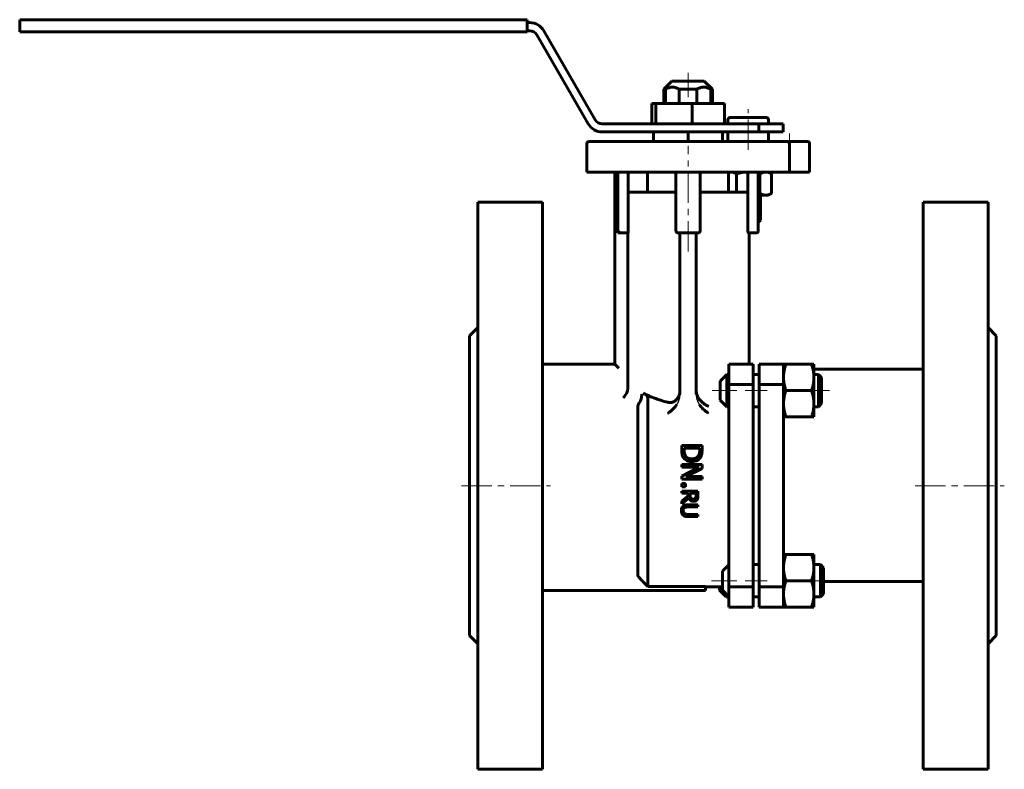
# Model space of a CAD drawing. Header units: millimetres. Extents: x -121 to 123, y -93 to 92.
import ezdxf

# ---------------------------------------------------------------- set-up
doc = ezdxf.new("R2010")
doc.units = ezdxf.units.MM
for name, pattern in [('K5LT-1', [0]), ('K5LT_AXLED', [12, 7.5, -1.5, 1.5, -1.5]), ('K5LT_BASIC', [0])]:
    doc.linetypes.add(name, pattern=pattern)
doc.layers.add('Системный слой (1)', color=7, linetype='Continuous', true_color=0x6c6c6c)

# ---------------------------------------------------------------- blocks, each defined once
blk = doc.blocks.new('U0')
at = {"layer": 'Системный слой (1)', "color": 143, "linetype": 'K5LT_BASIC', "lineweight": 60, "true_color": 0x33acca}
for p, q in [((64.32, 67.8), (64.32, 66.79)), ((64.32, 64.79), (64.32, 62.4))]:
    blk.add_line(p, q, dxfattribs=at)
blk = doc.blocks.new('U1')
at = {"layer": 'Системный слой (1)', "color": 143, "linetype": 'K5LT_BASIC', "lineweight": 60, "true_color": 0x33acca}
for p, q in [((61.93, 54.53), (61.8, 54.57)), ((62.07, 54.5), (61.93, 54.53)), ((62.21, 54.46), (62.07, 54.5))]:
    blk.add_line(p, q, dxfattribs=at)
blk = doc.blocks.new('U2')
at = {"layer": 'Системный слой (1)', "color": 143, "linetype": 'K5LT_BASIC', "lineweight": 60, "true_color": 0x33acca}
for p, q in [((54.64, 54.88), (54.47, 54.84)), ((54.82, 54.9), (54.64, 54.88)), ((54.99, 54.9), (54.82, 54.9))]:
    blk.add_line(p, q, dxfattribs=at)
blk = doc.blocks.new('U3')
at = {"layer": 'Системный слой (1)', "color": 143, "linetype": 'K5LT_BASIC', "lineweight": 60, "true_color": 0x33acca}
for p, q in [((57.42, 54.7), (56.43, 54.46)), ((58.34, 54.85), (57.42, 54.7)), ((59.24, 54.9), (58.34, 54.85))]:
    blk.add_line(p, q, dxfattribs=at)
blk = doc.blocks.new('U4')
at = {"layer": 'Системный слой (1)', "color": 143, "linetype": 'K5LT_BASIC', "lineweight": 60, "true_color": 0x33acca}
for p, q in [((61.8, 49.54), (61.93, 49.57)), ((61.93, 49.57), (62.07, 49.61)), ((62.07, 49.61), (62.21, 49.65))]:
    blk.add_line(p, q, dxfattribs=at)
blk = doc.blocks.new('U5')
at = {"layer": 'Системный слой (1)', "color": 143, "linetype": 'K5LT_BASIC', "lineweight": 60, "true_color": 0x33acca}
for p, q in [((54.32, 67.8), (54.32, 66.79)), ((54.32, 64.79), (54.32, 62.4))]:
    blk.add_line(p, q, dxfattribs=at)

msp = doc.modelspace()

# ---------------------------------------------------------------- linework, layer by layer
at = {"layer": 'Системный слой (1)', "color": 143, "linetype": 'K5LT_BASIC', "lineweight": 60, "true_color": 0x33acca}
for p, q in [((4.72, 92.5), (-120.53, 92.5)), ((-120.53, 91.5), (-120.53, 92.5)), ((4.72, 91.5), (4.72, 92.5)), ((-120.53, 90.5), (-120.53, 91.5)), ((-120.53, 89.5), (-120.53, 90.5)), ((5.39, 91.77), (4.72, 91.77)), ((4.72, 91.5), (4.72, 90.5)), ((4.72, 89.5), (4.72, 90.5)), ((4.72, 89.5), (-120.53, 89.5)), ((5.39, 89.77), (4.72, 89.77)), ((7.13, 88.77), (19.82, 66.79)), ((21.55, 67.79), (8.86, 89.77)), ((40.47, 77.35), (38.47, 75.35)), ((38.47, 75.35), (38.89, 75.35)), ((38.47, 71.79), (38.47, 75.35)), ((38.89, 71.79), (38.89, 75.35)), ((48.47, 77.35), (40.47, 77.35)), ((42.28, 75.35), (46.66, 75.35)), ((42.28, 71.79), (42.28, 75.35)), ((46.66, 71.79), (46.66, 75.35)), ((48.47, 77.35), (50.47, 75.35)), ((50.06, 71.79), (50.06, 75.35)), ((50.06, 75.35), (50.47, 75.35)), ((50.47, 71.79), (50.47, 75.35)), ((36.52, 71.79), (35.51, 71.79)), ((35.51, 66.79), (35.51, 71.79)), ((36.52, 66.79), (36.52, 71.79)), ((45.48, 71.79), (36.52, 71.79)), ((53.43, 71.79), (45.48, 71.79)), ((45.48, 66.79), (45.48, 71.79)), ((53.43, 66.79), (53.43, 71.79)), ((63.72, 68.4), (54.92, 68.4)), ((61.97, 66.79), (23.28, 66.79)), ((61.97, 66.79), (61.97, 64.79)), ((67.97, 66.79), (61.97, 66.79)), ((67.97, 64.79), (67.97, 66.79)), ((61.97, 64.79), (23.28, 64.79)), ((35.97, 64.79), (35.97, 62.4)), ((44.47, 64.79), (44.47, 62.4)), ((52.97, 64.79), (52.97, 62.4)), ((61.97, 64.79), (67.97, 64.79)), ((19.47, 54.9), (19.47, 61.9)), ((24.47, 62.4), (19.97, 62.4)), ((64.47, 62.4), (24.47, 62.4)), ((68.97, 62.4), (64.47, 62.4)), ((73.97, 62.4), (68.97, 62.4)), ((69.47, 54.9), (69.47, 61.9)), ((74.47, 54.9), (74.47, 61.9)), ((19.47, 54.9), (24.47, 54.9)), ((24.47, 54.9), (64.47, 54.9)), ((26.4, 54.9), (26.4, 7.5)), ((27.15, 54.9), (27.15, 39.9)), ((29.7, 49.9), (29.7, 54.9)), ((34.47, 49.9), (34.47, 54.9)), ((41.47, 54.9), (41.47, 40.4)), ((47.47, 40.4), (47.47, 54.9)), ((54.47, 49.9), (54.47, 54.9)), ((56.43, 49.9), (56.43, 54.46)), ((59.24, 49.9), (59.24, 54.9)), ((61.8, 40.4), (61.8, 54.9)), ((62.21, 49.65), (62.21, 54.46)), ((64.32, 54.9), (65.09, 54.46)), ((64.47, 54.9), (69.47, 54.9)), ((65.09, 49.65), (65.09, 54.46)), ((69.47, 54.9), (74.47, 54.9)), ((29.7, 49.9), (29.7, 40.4)), ((29.7, 49.9), (41.47, 49.9)), ((47.47, 49.9), (59.24, 49.9)), ((59.24, 40.4), (59.24, 49.9)), ((63.65, 49.2), (61.8, 49.2)), ((62.32, 49.2), (62.32, 43.02)), ((64.32, 49.2), (63.65, 49.2)), ((64.32, 49.2), (65.09, 49.65)), ((-7.47, 47.5), (8.53, 47.5)), ((-7.47, 47.5), (-7.47, -92.5)), ((8.53, 47.5), (8.53, -92.5)), ((102.53, 47.5), (118.53, 47.5)), ((102.53, 47.5), (102.53, -92.5)), ((118.53, 47.5), (118.53, -92.5)), ((62.32, 43.02), (61.8, 43.02)), ((61.8, 42.49), (62.32, 43.02)), ((27.15, 39.9), (27.65, 40.4)), ((27.15, 39.9), (27.4, 39.9)), ((27.4, 39.9), (29.61, 39.9)), ((29.61, 39.9), (29.61, 2.4)), ((41.97, 39.9), (46.97, 39.9)), ((42.47, 39.9), (42.47, 0.07)), ((46.47, 39.9), (46.47, 0.07)), ((59.33, 39.9), (61.3, 39.9)), ((59.54, 7.5), (59.54, 39.9)), ((-9.47, 14.5), (-7.47, 16.5)), ((118.53, 16.5), (120.53, 14.5)), ((-9.47, 14.5), (-9.47, -59.5)), ((120.53, 14.5), (120.53, -59.5)), ((26.4, 7.5), (8.53, 7.5)), ((27.4, 6.5), (26.4, 7.5)), ((54.53, 7.5), (54.53, 2.5)), ((54.53, 7.5), (60.53, 7.5)), ((60.53, 7.5), (60.53, 2.5)), ((68.03, 7.5), (62.03, 7.5)), ((62.03, 2.5), (62.03, 7.5)), ((68.03, 2.5), (68.03, 7.5)), ((68.61, 7.5), (68.03, 7.5)), ((68.03, 7.47), (68.61, 7.47)), ((74.95, 7.47), (68.61, 7.47)), ((74.95, 7.47), (75.53, 7.47)), ((75.53, 7.47), (75.53, 4.22)), ((52.4, 3.32), (54.05, 4.97)), ((54.05, 4.97), (54.53, 4.97)), ((54.05, 2.04), (54.05, 4.97)), ((60.53, 4.97), (62.03, 4.97)), ((102.53, 6.27), (75.53, 6.27)), ((75.53, 4.97), (76.63, 4.97)), ((77.4, 4.21), (76.63, 4.97)), ((76.63, 4.97), (76.63, 2.04)), ((52.4, 3.32), (52.4, 1.6)), ((54.53, 2.5), (54.53, -47.5)), ((54.53, 2.5), (60.53, 2.5)), ((60.53, 2.5), (60.53, -47.5)), ((62.03, -47.5), (62.03, 2.5)), ((68.03, 2.5), (62.03, 2.5)), ((68.03, 2.07), (68.03, 2.5)), ((75.53, 4.22), (75.53, -2.28)), ((77.4, -2.26), (77.4, 4.21)), ((52.4, 1.6), (52.4, -1.38)), ((54.05, -3.03), (54.05, 2.04)), ((68.03, -2.28), (68.03, 2.07)), ((74.95, 0.97), (68.61, 0.97)), ((76.63, 2.04), (76.63, -3.03)), ((34.53, -47.37), (34.53, -0.79)), ((52.4, -1.38), (54.05, -3.03)), ((68.03, -3.03), (68.03, -2.28)), ((75.53, -2.28), (75.53, -5.53)), ((77.4, -2.26), (76.63, -3.03)), ((32.03, -3.2), (32.03, -44.62)), ((54.05, -3.03), (54.53, -3.03)), ((60.53, -3.03), (62.03, -3.03)), ((68.03, -41.97), (68.03, -3.03)), ((75.53, -3.03), (76.63, -3.03)), ((68.61, -5.53), (68.03, -5.53)), ((74.95, -5.53), (68.61, -5.53)), ((75.53, -5.53), (74.95, -5.53)), ((47.91, -12.62), (42.91, -12.62)), ((42.91, -12.62), (42.91, -13.77)), ((43.49, -13.28), (47.34, -13.28)), ((43.49, -13.79), (43.49, -13.28)), ((47.34, -13.28), (47.34, -13.79)), ((47.91, -13.76), (47.91, -12.62)), ((47.91, -17.28), (42.91, -17.28)), ((42.91, -17.28), (42.91, -17.9)), ((42.91, -17.9), (47.22, -17.9)), ((47.22, -17.9), (42.91, -20.12)), ((43.95, -20.24), (47.91, -18.23)), ((47.91, -18.23), (47.91, -17.28)), ((42.91, -20.12), (42.91, -20.86)), ((42.91, -20.86), (47.91, -20.86)), ((47.91, -20.24), (43.95, -20.24)), ((47.91, -20.86), (47.91, -20.24)), ((43.87, -22), (42.91, -22)), ((42.91, -22), (42.91, -22.81)), ((42.91, -22.81), (43.87, -22.81)), ((42.91, -23.86), (42.91, -24.39)), ((46.91, -23.86), (42.91, -23.86)), ((43.87, -22.81), (43.87, -22)), ((46.91, -24.89), (46.91, -23.86)), ((42.91, -24.39), (44.51, -24.39)), ((44.51, -25), (42.91, -26.26)), ((42.91, -26.95), (44.65, -25.53)), ((42.91, -26.26), (42.91, -26.95)), ((44.51, -24.39), (44.51, -25)), ((44.95, -24.39), (46.45, -24.39)), ((44.95, -24.85), (44.95, -24.39)), ((46.45, -24.39), (46.45, -24.92)), ((46.91, -27.22), (44.42, -27.22)), ((44.42, -27.75), (46.91, -27.75)), ((46.91, -27.75), (46.91, -27.22)), ((46.91, -29.58), (44.4, -29.58)), ((44.42, -30.12), (46.91, -30.12)), ((46.91, -30.12), (46.91, -29.58)), ((68.03, -39.47), (68.61, -39.47)), ((74.95, -39.47), (68.61, -39.47)), ((74.95, -39.47), (75.53, -39.47)), ((75.53, -39.47), (75.53, -42.72)), ((52.93, -43.62), (54.53, -42.03)), ((52.93, -43.62), (52.93, -46.85)), ((60.53, -41.97), (62.03, -41.97)), ((68.03, -42.72), (68.03, -41.97)), ((68.03, -47.07), (68.03, -42.72)), ((75.53, -41.97), (77.17, -41.97)), ((75.53, -42.72), (75.53, -49.22)), ((77.17, -41.97), (77.17, -47.47)), ((77.93, -42.74), (77.17, -41.97)), ((77.93, -49.21), (77.93, -42.74)), ((74.95, -45.97), (68.61, -45.97)), ((77.93, -46.16), (102.53, -46.16)), ((8.53, -48.35), (48.78, -48.35)), ((34.51, -47.35), (33.74, -46.58)), ((34.51, -47.35), (34.53, -47.37)), ((34.53, -47.37), (48.78, -47.37)), ((48.78, -48.35), (48.78, -47.37)), ((48.78, -47.5), (52.93, -47.5)), ((52.21, -47.5), (52.21, -48.32)), ((52.21, -48.32), (53.86, -49.97)), ((52.93, -46.85), (52.93, -48.32)), ((52.93, -48.32), (54.53, -49.92)), ((54.53, -47.5), (60.53, -47.5)), ((54.53, -47.5), (54.53, -52.5)), ((60.53, -47.5), (60.53, -52.5)), ((62.03, -52.5), (62.03, -47.5)), ((68.03, -47.5), (62.03, -47.5)), ((68.03, -47.5), (68.03, -47.07)), ((68.03, -52.5), (68.03, -47.5)), ((77.17, -47.47), (77.17, -49.97)), ((53.86, -49.97), (53.86, -49.25)), ((53.86, -49.97), (54.53, -49.97)), ((60.53, -49.97), (62.03, -49.97)), ((75.53, -49.22), (75.53, -52.47)), ((75.53, -49.97), (77.17, -49.97)), ((77.93, -49.21), (77.17, -49.97)), ((54.53, -52.5), (60.53, -52.5)), ((68.03, -52.5), (62.03, -52.5)), ((68.61, -52.47), (68.03, -52.47)), ((74.95, -52.47), (68.61, -52.47)), ((75.53, -52.47), (74.95, -52.47)), ((-9.47, -59.5), (-7.47, -61.5)), ((118.53, -61.5), (120.53, -59.5)), ((-7.47, -92.5), (8.53, -92.5)), ((102.53, -92.5), (118.53, -92.5))]:
    msp.add_line(p, q, dxfattribs=at)
at = {"layer": 'Системный слой (1)', "color": 30, "linetype": 'K5LT_AXLED', "lineweight": 18, "true_color": 0xff8000}
for p, q in [((44.47, 73.35), (44.47, 79.35)), ((59.32, 60.4), (59.32, 70.4)), ((69.47, 64.4), (69.47, 59.9)), ((44.47, 35.29), (44.47, 61.35)), ((59.32, 40.4), (59.32, 51.2)), ((56.53, 0.97), (50.4, 0.97)), ((64.03, 0.97), (58.53, 0.97)), ((79.4, 0.97), (73.53, 0.97)), ((-11.47, -22.5), (10.53, -22.5)), ((100.53, -22.5), (122.53, -22.5)), ((56.53, -45.97), (50.21, -45.97)), ((64.03, -45.97), (58.53, -45.97)), ((79.93, -45.97), (73.53, -45.97))]:
    msp.add_line(p, q, dxfattribs=at)
at = {"layer": 'Системный слой (1)', "color": 143, "linetype": 'K5LT_BASIC', "lineweight": 60, "true_color": 0x33acca}
for centre, radius, start, end in [((5.39, 87.77), 4, 30, 90), ((5.39, 87.77), 2, 30, 90), ((54.92, 67.8), 0.6, 90, 180), ((63.72, 67.8), 0.6, 0, 90), ((23.28, 68.79), 4, 210, 270), ((23.28, 68.79), 2, 210, 270), ((19.97, 61.9), 0.5, 90, 180), ((68.97, 61.9), 0.5, 0, 90), ((73.97, 61.9), 0.5, 0, 90), ((41.97, 40.4), 0.5, 180, 270), ((46.97, 40.4), 0.5, 270, 0), ((46.97, 40.4), 0.5, 270, 0), ((61.3, 40.4), 0.5, 270, 0), ((61.3, 40.4), 0.5, 270, 0), ((71.03, 9.27), 3, 216.114, 216.7624)]:
    msp.add_arc(centre, radius, start, end, dxfattribs=at)
for points, knots in [([(42.28, 75.35), (42.09, 75.46), (41.76, 75.62), (41.36, 75.75), (41.05, 75.82), (40.78, 75.85), (40.5, 75.86), (40.25, 75.84), (39.98, 75.79), (39.61, 75.7), (39.23, 75.54), (38.97, 75.4), (38.89, 75.35)], [0, 0, 0, 0, 2.320599, 3.783687, 4.649499, 5.774853, 6.849128, 7.780227, 8.568515, 9.864221, 12.047843, 13, 13, 13, 13]), ([(50.06, 75.35), (49.86, 75.46), (49.54, 75.62), (49.14, 75.75), (48.83, 75.82), (48.56, 75.85), (48.28, 75.86), (48.03, 75.84), (47.76, 75.79), (47.39, 75.7), (47.01, 75.54), (46.74, 75.4), (46.66, 75.35)], [0, 0, 0, 0, 2.320599, 3.783687, 4.649499, 5.774853, 6.849128, 7.780227, 8.568515, 9.864221, 12.047843, 13, 13, 13, 13]), ([(29.7, 40.4), (29.7, 40.36), (29.7, 40.3), (29.7, 40.22), (29.69, 40.16), (29.68, 40.1), (29.67, 40.04), (29.66, 39.99), (29.65, 39.95), (29.64, 39.92), (29.62, 39.91), (29.62, 39.9), (29.61, 39.9)], [0, 0, 0, 0, 2.202154, 2.840254, 4.244037, 5.200759, 6.746794, 8.189198, 9.138467, 10.829745, 11.772672, 13, 13, 13, 13]), ([(59.33, 39.9), (59.33, 39.9), (59.32, 39.91), (59.3, 39.93), (59.29, 39.96), (59.28, 40), (59.27, 40.05), (59.26, 40.08), (59.26, 40.13), (59.25, 40.17), (59.25, 40.21), (59.24, 40.27), (59.24, 40.33), (59.24, 40.38), (59.24, 40.4)], [0, 0, 0, 0, 1.806557, 3.011488, 4.515468, 6.86628, 7.409333, 8.670322, 9.140646, 10.559463, 11.284679, 12.128835, 13.63823, 15, 15, 15, 15]), ([(28.5, -0.77), (28.5, -0.77), (28.5, -0.77), (28.72, -0.55), (29, -0.22), (29.36, 0.52), (29.46, 0.8), (29.53, 1.12)], [-0.3242877, -0.3242877, -0.3242877, -0.3242877, -0.3233592, -0.3233592, -0.1071773, -0.1071773, 0, 0, 0, 0]), ([(32.44, -2.03), (32.63, -1.74), (32.78, -1.4), (32.99, -0.68), (33.05, -0.29), (33.06, 0.1), (33.06, 0.1), (33.06, 0.11)], [0, 0, 0, 0, 0.1141482, 0.1141482, 0.2304983, 0.2304983, 0.2313332, 0.2313332, 0.2313332, 0.2313332]), ([(39.47, -1.93), (38.87, -1.79), (37.85, -1.5), (36.54, -1.04), (35.54, -0.65), (34.48, -0.2), (33.79, 0.12), (33.39, 0.32)], [0, 0, 0, 0, 2.054145, 3.54909, 4.883925, 6.036083, 8, 8, 8, 8]), ([(34.53, -0.79), (34.53, -0.65), (34.47, -0.51), (34.17, -0.11), (33.8, 0.12), (33.39, 0.32)], [0, 0, 0, 0, 0.0879636, 0.0879636, 0.268348, 0.268348, 0.268348, 0.268348]), ([(39.47, -1.93), (39.57, -1.96), (39.78, -2), (40.09, -2), (40.33, -1.98), (40.53, -1.93), (40.69, -1.88), (40.93, -1.78), (41.19, -1.63), (41.44, -1.42), (41.65, -1.21), (41.84, -0.97), (42.01, -0.7), (42.18, -0.35), (42.35, 0.14), (42.45, 0.68), (42.47, 1.05), (42.47, 1.18)], [0, 0, 0, 0, 1.18583, 2.355387, 3.449545, 3.866003, 4.675589, 5.262425, 6.741291, 7.909825, 8.838493, 9.921115, 11.130485, 12.248752, 14.059231, 16.603568, 18, 18, 18, 18]), ([(46.47, 1.18), (46.47, 0.93), (46.52, 0.37), (46.74, -0.33), (46.96, -0.74), (47.06, -0.89)], [0, 0, 0, 0, 1.958431, 4.46073, 6, 6, 6, 6]), ([(32.44, -2.03), (32.35, -2.16), (32.28, -2.29), (32.15, -2.56), (32.11, -2.69), (32.04, -2.95), (32.03, -3.08), (32.03, -3.2)], [0.2352985, 0.2352985, 0.2352985, 0.2352985, 0.2878925, 0.2878925, 0.3499585, 0.3499585, 0.4180407, 0.4180407, 0.4180407, 0.4180407]), ([(49.47, -2.89), (49.47, -2.89), (49.47, -2.89), (49.19, -2.77), (48.91, -2.62), (48.38, -2.28), (48.14, -2.09), (47.58, -1.58), (47.29, -1.25), (47.06, -0.89)], [-0.0009332, -0.0009332, -0.0009332, -0.0009332, 0, 0, 0.1005154, 0.1005154, 0.1968623, 0.1968623, 0.3278915, 0.3278915, 0.3278915, 0.3278915]), ([(39.47, -4.62), (39.47, -4.62), (39.48, -4.62), (39.9, -4.34), (40.33, -4), (41.08, -3.27), (41.41, -2.89), (41.7, -2.47)], [-0.0010589, -0.0010589, -0.0010589, -0.0010589, 0, 0, 0.1738533, 0.1738533, 0.3256955, 0.3256955, 0.3256955, 0.3256955]), ([(49.47, -4.62), (49.47, -4.62), (49.47, -4.62), (49.04, -4.34), (48.61, -4), (47.87, -3.27), (47.53, -2.89), (47.24, -2.47)], [-0.3247219, -0.3247219, -0.3247219, -0.3247219, -0.3236695, -0.3236695, -0.1508976, -0.1508976, 0, 0, 0, 0]), ([(42.91, -13.77), (42.91, -14.06), (42.93, -14.39), (43, -14.84), (43.06, -15.07), (43.24, -15.43), (43.28, -15.48), (43.31, -15.54)], [-0.3060388, -0.3060388, -0.3060388, -0.3060388, -0.1230137, -0.1230137, -0.0208855, -0.0208855, 0, 0, 0, 0]), ([(43.82, -15.17), (43.64, -14.92), (43.58, -14.68), (43.51, -14.32), (43.49, -14.05), (43.49, -13.79)], [-0.1174429, -0.1174429, -0.1174429, -0.1174429, -0.0810769, -0.0810769, 0, 0, 0, 0]), ([(47.34, -13.79), (47.34, -13.86), (47.34, -13.93), (47.33, -14.05), (47.33, -14.12), (47.32, -14.26), (47.31, -14.33), (47.29, -14.43), (47.29, -14.46), (47.28, -14.51), (47.27, -14.53), (47.27, -14.54), (47.27, -14.55), (47.22, -14.74), (47.14, -14.93), (47.04, -15.11)], [-0.1026161, -0.1026161, -0.1026161, -0.1026161, -0.0960602, -0.0960602, -0.0885867, -0.0885867, -0.0766181, -0.0766181, -0.0702903, -0.0702903, -0.0646495, -0.0646495, -0.0642832, -0.0642832, 0, 0, 0, 0]), ([(47.52, -15.55), (47.59, -15.43), (47.66, -15.31), (47.74, -15.1), (47.76, -15.03), (47.79, -14.93), (47.8, -14.9), (47.82, -14.83), (47.83, -14.79), (47.85, -14.69), (47.86, -14.64), (47.88, -14.5), (47.88, -14.43), (47.9, -14.25), (47.9, -14.16), (47.91, -13.98), (47.91, -13.9), (47.91, -13.8), (47.91, -13.78), (47.91, -13.76)], [-0.3719834, -0.3719834, -0.3719834, -0.3719834, -0.2516167, -0.2516167, -0.1828094, -0.1828094, -0.1580443, -0.1580443, -0.1299571, -0.1299571, -0.0988384, -0.0988384, -0.0644164, -0.0644164, -0.0318689, -0.0318689, -0.0058241, -0.0058241, 0, 0, 0, 0]), ([(43.31, -15.54), (43.41, -15.69), (43.53, -15.83), (43.81, -16.07), (43.96, -16.17), (44.33, -16.37), (44.65, -16.5), (45.2, -16.56), (45.31, -16.56), (45.41, -16.56)], [-0.3843595, -0.3843595, -0.3843595, -0.3843595, -0.277266, -0.277266, -0.1664212, -0.1664212, -0.0311191, -0.0311191, 0, 0, 0, 0]), ([(45.42, -15.87), (45.2, -15.87), (44.98, -15.85), (44.61, -15.77), (44.42, -15.7), (44.06, -15.47), (43.93, -15.33), (43.82, -15.17)], [-0.2238368, -0.2238368, -0.2238368, -0.2238368, -0.1295543, -0.1295543, -0.0594047, -0.0594047, 0, 0, 0, 0]), ([(45.41, -16.56), (45.64, -16.56), (45.88, -16.54), (46.39, -16.43), (46.58, -16.34), (46.96, -16.15), (47.18, -15.97), (47.42, -15.69), (47.47, -15.62), (47.52, -15.55)], [-0.1906371, -0.1906371, -0.1906371, -0.1906371, -0.1554834, -0.1554834, -0.1132035, -0.1132035, -0.0269616, -0.0269616, 0, 0, 0, 0]), ([(47.04, -15.11), (46.95, -15.25), (46.85, -15.37), (46.6, -15.58), (46.45, -15.66), (46.02, -15.83), (45.72, -15.87), (45.42, -15.87)], [-0.1894838, -0.1894838, -0.1894838, -0.1894838, -0.1396133, -0.1396133, -0.0894311, -0.0894311, 0, 0, 0, 0]), ([(44.65, -25.53), (44.71, -25.68), (44.79, -25.82), (44.96, -26.03), (45.07, -26.13), (45.33, -26.28), (45.48, -26.33), (45.69, -26.35), (45.76, -26.36), (45.83, -26.36)], [-0.1876427, -0.1876427, -0.1876427, -0.1876427, -0.1130396, -0.1130396, -0.0655303, -0.0655303, -0.019909, -0.019909, 0, 0, 0, 0]), ([(45.16, -25.58), (45.11, -25.54), (45.08, -25.49), (45.01, -25.36), (45, -25.3), (44.96, -25.13), (44.95, -24.99), (44.95, -24.85)], [-0.05578513, -0.05578513, -0.05578513, -0.05578513, -0.04989893, -0.04989893, -0.04142956, -0.04142956, 0, 0, 0, 0]), ([(45.79, -25.8), (45.71, -25.8), (45.63, -25.8), (45.51, -25.78), (45.46, -25.76), (45.4, -25.74), (45.39, -25.74), (45.29, -25.69), (45.22, -25.64), (45.16, -25.58)], [-0.06156901, -0.06156901, -0.06156901, -0.06156901, -0.04427871, -0.04427871, -0.0321824, -0.0321824, -0.02687205, -0.02687205, 0, 0, 0, 0]), ([(46.32, -25.55), (46.29, -25.6), (46.25, -25.64), (46.19, -25.69), (46.17, -25.7), (46.13, -25.72), (46.12, -25.73), (46.1, -25.74), (46.1, -25.74), (46.09, -25.75), (46.08, -25.75), (45.98, -25.79), (45.88, -25.8), (45.79, -25.8)], [-0.05468616, -0.05468616, -0.05468616, -0.05468616, -0.04284144, -0.04284144, -0.03735649, -0.03735649, -0.03222494, -0.03222494, -0.03187155, -0.03187155, -0.02944985, -0.02944985, 0, 0, 0, 0]), ([(45.83, -26.36), (45.92, -26.36), (46.02, -26.35), (46.19, -26.31), (46.27, -26.29), (46.4, -26.21), (46.52, -26.14), (46.66, -25.97), (46.68, -25.94), (46.7, -25.9)], [-0.1985972, -0.1985972, -0.1985972, -0.1985972, -0.1284398, -0.1284398, -0.066207, -0.066207, -0.0117788, -0.0117788, 0, 0, 0, 0]), ([(46.45, -24.92), (46.45, -24.97), (46.45, -25.02), (46.45, -25.12), (46.44, -25.16), (46.43, -25.24), (46.43, -25.26), (46.42, -25.29), (46.42, -25.3), (46.4, -25.39), (46.37, -25.48), (46.32, -25.55)], [-0.0515903, -0.0515903, -0.0515903, -0.0515903, -0.0446869, -0.0446869, -0.03577992, -0.03577992, -0.02887371, -0.02887371, -0.02680745, -0.02680745, 0, 0, 0, 0]), ([(46.7, -25.9), (46.76, -25.81), (46.81, -25.72), (46.84, -25.61), (46.85, -25.59), (46.85, -25.57), (46.86, -25.55), (46.87, -25.52), (46.87, -25.5), (46.87, -25.47), (46.88, -25.47), (46.88, -25.44), (46.88, -25.42), (46.89, -25.37), (46.89, -25.34), (46.9, -25.31), (46.9, -25.31), (46.9, -25.22), (46.91, -25.15), (46.91, -25.06), (46.91, -25.05), (46.91, -24.99), (46.91, -24.94), (46.91, -24.89)], [-0.1892823, -0.1892823, -0.1892823, -0.1892823, -0.0934904, -0.0934904, -0.0833753, -0.0833753, -0.0733602, -0.0733602, -0.0634783, -0.0634783, -0.0613155, -0.0613155, -0.0519333, -0.0519333, -0.042658, -0.042658, -0.0414983, -0.0414983, -0.0181854, -0.0181854, -0.015741, -0.015741, 0, 0, 0, 0]), ([(43.2, -27.6), (43.09, -27.72), (43, -27.85), (42.9, -28.11), (42.85, -28.27), (42.83, -28.56), (42.83, -28.61), (42.83, -28.67)], [-0.1789528, -0.1789528, -0.1789528, -0.1789528, -0.0889203, -0.0889203, -0.0163431, -0.0163431, 0, 0, 0, 0]), ([(42.83, -28.67), (42.83, -28.85), (42.85, -29.04), (42.95, -29.41), (43.04, -29.55), (43.14, -29.67), (43.17, -29.7), (43.2, -29.73)], [-0.08510836, -0.08510836, -0.08510836, -0.08510836, -0.05070573, -0.05070573, -0.01246193, -0.01246193, 0, 0, 0, 0]), ([(44.42, -27.22), (44.04, -27.22), (43.82, -27.27), (43.55, -27.35), (43.42, -27.42), (43.26, -27.54), (43.23, -27.57), (43.2, -27.6)], [-0.09871568, -0.09871568, -0.09871568, -0.09871568, -0.0585209, -0.0585209, -0.01383403, -0.01383403, 0, 0, 0, 0]), ([(43.28, -28.67), (43.28, -28.58), (43.29, -28.49), (43.31, -28.37), (43.32, -28.33), (43.34, -28.27), (43.35, -28.24), (43.37, -28.2), (43.38, -28.19), (43.42, -28.1), (43.47, -28.04), (43.56, -27.96), (43.59, -27.94), (43.61, -27.92)], [-0.08701552, -0.08701552, -0.08701552, -0.08701552, -0.0592641, -0.0592641, -0.04913946, -0.04913946, -0.039488, -0.039488, -0.03533934, -0.03533934, -0.00904458, -0.00904458, 0, 0, 0, 0]), ([(43.61, -29.41), (43.56, -29.38), (43.52, -29.34), (43.44, -29.26), (43.41, -29.21), (43.35, -29.08), (43.3, -28.95), (43.28, -28.74), (43.28, -28.7), (43.28, -28.67)], [-0.1381162, -0.1381162, -0.1381162, -0.1381162, -0.1028346, -0.1028346, -0.0662311, -0.0662311, -0.0116215, -0.0116215, 0, 0, 0, 0]), ([(43.61, -27.92), (43.7, -27.86), (43.8, -27.82), (44.03, -27.77), (44.17, -27.76), (44.33, -27.75), (44.38, -27.75), (44.42, -27.75)], [-0.08165939, -0.08165939, -0.08165939, -0.08165939, -0.04890946, -0.04890946, -0.01250147, -0.01250147, 0, 0, 0, 0]), ([(43.2, -29.73), (43.26, -29.8), (43.32, -29.85), (43.47, -29.94), (43.55, -29.98), (43.77, -30.06), (43.96, -30.1), (44.29, -30.11), (44.36, -30.12), (44.42, -30.12)], [-0.2002588, -0.2002588, -0.2002588, -0.2002588, -0.1498749, -0.1498749, -0.0992323, -0.0992323, -0.0184079, -0.0184079, 0, 0, 0, 0]), ([(44.4, -29.58), (44.27, -29.58), (44.13, -29.58), (43.91, -29.54), (43.8, -29.52), (43.66, -29.44), (43.63, -29.43), (43.61, -29.41)], [-0.1189542, -0.1189542, -0.1189542, -0.1189542, -0.0498956, -0.0498956, -0.0084493, -0.0084493, 0, 0, 0, 0]), ([(32.03, -44.62), (32.03, -44.66), (32.08, -44.75), (32.25, -44.98), (32.37, -45.13), (32.7, -45.5), (32.93, -45.75), (33.37, -46.2), (33.56, -46.4), (33.74, -46.58)], [0.348026, 0.348026, 0.348026, 0.348026, 0.4182717, 0.4182717, 0.4885174, 0.4885174, 0.5922846, 0.5922846, 0.6675393, 0.6675393, 0.6675393, 0.6675393])]:
    msp.add_open_spline(points, degree=3, knots=knots, dxfattribs=at)
for points in [[(56.43, 54.46), (55.66, 54.9), (54.99, 54.9)], [(63.65, 54.9), (62.98, 54.9), (62.21, 54.46)], [(65.09, 54.46), (64.32, 54.9), (63.65, 54.9)], [(62.21, 49.65), (62.98, 49.2), (63.65, 49.2)], [(63.65, 49.2), (64.32, 49.2), (65.09, 49.65)], [(68.61, 7.47), (68.03, 5.73), (68.03, 4.22)], [(75.53, 4.22), (75.53, 5.73), (74.95, 7.47)], [(68.03, 4.22), (68.03, 2.71), (68.61, 0.97)], [(74.95, 0.97), (75.53, 2.71), (75.53, 4.22)], [(68.61, 0.97), (68.03, -0.77), (68.03, -2.28)], [(75.53, -2.28), (75.53, -0.77), (74.95, 0.97)], [(68.03, -2.28), (68.03, -3.79), (68.61, -5.53)], [(74.95, -5.53), (75.53, -3.79), (75.53, -2.28)], [(68.61, -39.47), (68.03, -41.21), (68.03, -42.72)], [(75.53, -42.72), (75.53, -41.21), (74.95, -39.47)], [(68.03, -42.72), (68.03, -44.23), (68.61, -45.97)], [(74.95, -45.97), (75.53, -44.23), (75.53, -42.72)], [(68.61, -45.97), (68.03, -47.71), (68.03, -49.22)], [(75.53, -49.22), (75.53, -47.71), (74.95, -45.97)], [(68.03, -49.22), (68.03, -50.73), (68.61, -52.47)], [(74.95, -52.47), (75.53, -50.73), (75.53, -49.22)]]:
    msp.add_rational_spline(points, [1, 1.0379548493, 1], degree=2, dxfattribs=at)
for points in [[(29.53, 1.12), (29.59, 1.4), (29.62, 1.7), (29.62, 2.01)], [(29.61, 2.4), (29.61, 2.27), (29.61, 2.14), (29.62, 2.01)]]:
    msp.add_open_spline(points, degree=3, dxfattribs=at)
at = {"layer": 'Системный слой (1)', "color": 7, "linetype": 'K5LT-1'}
for points, knots in [([(41.7, -2.47), (41.72, -2.44), (41.76, -2.39), (41.82, -2.3), (41.86, -2.22), (41.9, -2.16), (41.92, -2.12), (41.95, -2.07), (41.98, -2.01), (42.02, -1.93), (42.06, -1.84), (42.1, -1.75), (42.13, -1.67), (42.16, -1.61), (42.18, -1.54), (42.21, -1.48), (42.22, -1.43), (42.24, -1.39), (42.25, -1.34), (42.27, -1.3), (42.28, -1.25), (42.3, -1.19), (42.31, -1.13), (42.34, -1.04), (42.36, -0.93), (42.39, -0.82), (42.4, -0.73), (42.41, -0.67), (42.42, -0.61), (42.43, -0.53), (42.44, -0.44), (42.45, -0.33), (42.46, -0.24), (42.47, -0.15), (42.47, -0.05), (42.47, 0.02), (42.47, 0.07)], [1.2549803, 1.2549803, 1.2549803, 1.2549803, 1.2646466, 1.2743128, 1.283979, 1.2888122, 1.2936453, 1.2984784, 1.3033115, 1.3129777, 1.322644, 1.3323102, 1.3393527, 1.3463952, 1.3534377, 1.3604802, 1.3649156, 1.369351, 1.3737864, 1.3782217, 1.3832907, 1.3883597, 1.394696, 1.4010323, 1.4137048, 1.4263773, 1.4327135, 1.4390498, 1.4441188, 1.4491878, 1.4593258, 1.4694638, 1.4796018, 1.486809, 1.4940162, 1.5084305, 1.5084305, 1.5084305, 1.5084305]), ([(46.47, 0.07), (46.47, 0.01), (46.47, -0.08), (46.48, -0.21), (46.49, -0.3), (46.49, -0.4), (46.51, -0.49), (46.52, -0.59), (46.53, -0.67), (46.54, -0.74), (46.55, -0.8), (46.58, -0.91), (46.62, -1.11), (46.68, -1.3), (46.72, -1.43), (46.74, -1.48), (46.76, -1.53), (46.78, -1.6), (46.81, -1.68), (46.85, -1.76), (46.88, -1.83), (46.9, -1.88), (46.93, -1.94), (46.98, -2.03), (47.03, -2.14), (47.09, -2.23), (47.12, -2.28), (47.15, -2.33), (47.19, -2.4), (47.23, -2.45), (47.24, -2.47)], [0.4927868, 0.4927868, 0.4927868, 0.4927868, 0.5107588, 0.5197447, 0.5287307, 0.5377167, 0.5467026, 0.5556886, 0.5646745, 0.5691675, 0.5736605, 0.5826465, 0.6006184, 0.6301741, 0.6379901, 0.6418981, 0.6458061, 0.65415, 0.6624939, 0.6708377, 0.6791816, 0.6833535, 0.6875254, 0.6958693, 0.712557, 0.720977, 0.725187, 0.729397, 0.737817, 0.746237, 0.746237, 0.746237, 0.746237])]:
    msp.add_open_spline(points, degree=3, knots=knots, dxfattribs=at)

# ---------------------------------------------------------------- block references
at = {"layer": 'Системный слой (1)'}
for name in ['U5', 'U0', 'U2', 'U3', 'U1', 'U4']:
    msp.add_blockref(name, (0, 0), dxfattribs=at)

doc.saveas('drawing.dxf')
